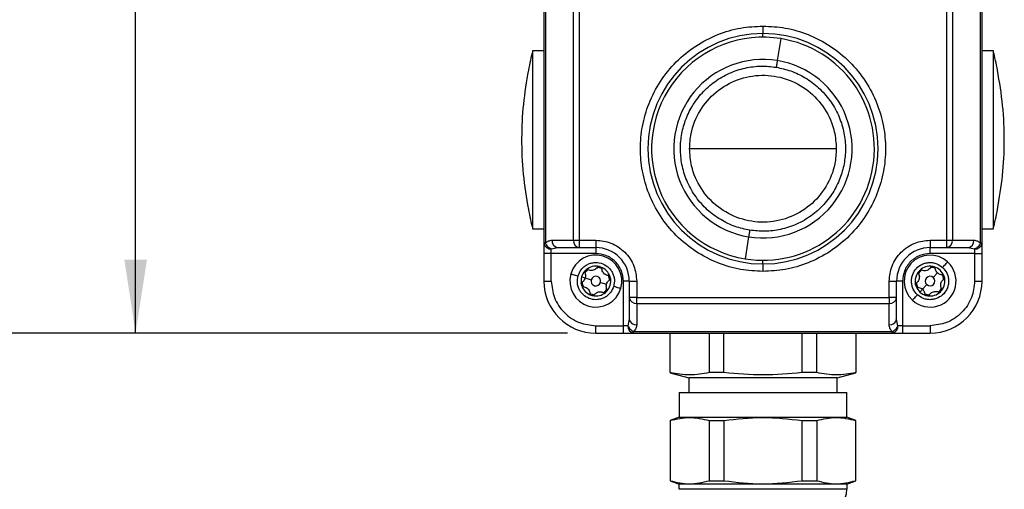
# Model space of a CAD drawing. Header units: millimetres. Extents: x 19 to 819, y 19 to 629.
# Tile 3 of 18: x 153 to 286, y 301 to 364. Entities that reach past the tile are written whole.
import ezdxf

# ---------------------------------------------------------------- set-up
doc = ezdxf.new("R2010")
doc.units = ezdxf.units.MM
doc.header["$LTSCALE"] = 3
doc.layers.add('DIMENSIONS', color=140, linetype='Continuous', lineweight=25)
doc.styles.add('SLDTEXTSTYLE0', font='TXT', dxfattribs={"width": 0.7})
doc.dimstyles.new('SLDDIMSTYLE0', dxfattribs={"dimtxt": 6.474023, "dimasz": 9.906, "dimexe": 0, "dimexo": 0.0625, "dimgap": 1.618506, "dimtad": 0, "dimtih": 1, "dimtoh": 1, "dimrnd": 1e-09, "dimzin": 12, "dimdsep": 46, "dimtxsty": 'SLDTEXTSTYLE0', "dimsah": 1, "dimcen": 0.09, "dimadec": 0, "dimazin": 3, "dimtfac": 1, "dimtofl": 0, "dimtmove": 0, "dimatfit": 3, "dimfxl": 0, "dimfrac": 2, "dimtolj": 1, "dimtzin": 12, "dimarcsym": 0})
doc.dimstyles.new('SLDDIMSTYLE2', dxfattribs={"dimtxt": 6.474023, "dimasz": 9.906, "dimexe": 0, "dimexo": 0.0625, "dimgap": 1.618506, "dimtad": 0, "dimtih": 1, "dimtoh": 1, "dimrnd": 1e-09, "dimzin": 4, "dimdsep": 46, "dimtxsty": 'SLDTEXTSTYLE0', "dimsah": 1, "dimcen": 0.09, "dimadec": 0, "dimazin": 1, "dimtfac": 1, "dimtofl": 0, "dimtmove": 0, "dimatfit": 3, "dimfxl": 0, "dimfrac": 2, "dimtolj": 1, "dimtzin": 12, "dimarcsym": 0})

# ---------------------------------------------------------------- blocks, each defined once
blk = doc.blocks.new('_D')
at = {"layer": 'DIMENSIONS'}
for p, q in [((234.68, 526.95), (128.76, 526.95)), ((138.28, 526.95), (138.28, 434.01)), ((128.67, 422.27), (126.49, 422.27)), ((126.49, 422.27), (126.49, 411.98)), ((147.9, 422.27), (150.08, 422.27)), ((150.08, 422.27), (150.08, 411.98)), ((126.49, 411.98), (128.67, 411.98)), ((150.08, 411.98), (147.9, 411.98)), ((138.28, 322.35), (138.28, 410.53)), ((226.89, 322.35), (128.76, 322.35))]:
    blk.add_line(p, q, dxfattribs=at)
for points in [[(138.28, 526.95), (136.76, 517.04), (139.81, 517.04)], [(138.28, 322.35), (139.81, 332.25), (136.76, 332.25)]]:
    blk.add_solid(points, dxfattribs=at)
at = {"layer": 'DIMENSIONS', "char_height": 6.35, "attachment_point": 1, "style": 'SLDTEXTSTYLE0'}
for s, insert in [('204.6', (125.97, 431.9)), ('8.06', (128.67, 420.16))]:
    blk.add_mtext(s, dxfattribs=dict(at, insert=insert))
blk = doc.blocks.new('_D_3')
at = {"layer": 'DIMENSIONS'}
for p, q in [((231.84, 463.35), (159.2, 463.35)), ((168.72, 463.35), (168.72, 400.87)), ((159.1, 389.13), (156.93, 389.13)), ((156.93, 389.13), (156.93, 378.84)), ((178.34, 389.13), (180.52, 389.13)), ((180.52, 389.13), (180.52, 378.84)), ((156.93, 378.84), (159.1, 378.84)), ((180.52, 378.84), (178.34, 378.84)), ((168.72, 322.35), (168.72, 377.39)), ((226.89, 322.35), (159.2, 322.35))]:
    blk.add_line(p, q, dxfattribs=at)
for points in [[(168.72, 463.35), (167.2, 453.44), (170.25, 453.44)], [(168.72, 322.35), (170.25, 332.25), (167.2, 332.25)]]:
    blk.add_solid(points, dxfattribs=at)
at = {"layer": 'DIMENSIONS', "char_height": 6.35, "attachment_point": 1, "style": 'SLDTEXTSTYLE0'}
for s, insert in [('141.0', (156.41, 398.77)), ('5.55', (159.1, 387.03))]:
    blk.add_mtext(s, dxfattribs=dict(at, insert=insert))

msp = doc.modelspace()

# ---------------------------------------------------------------- linework, layer by layer
for p, q in [((223.695, 425.634), (223.695, 334.437)), ((223.907, 425.634), (223.907, 334.437)), ((282.483, 334.437), (282.483, 425.634)), ((282.695, 334.437), (282.695, 425.634)), ((227.692, 334.848), (227.692, 377.934)), ((228.48, 334.848), (228.48, 377.934)), ((277.91, 377.934), (277.91, 334.848)), ((278.698, 377.934), (278.698, 334.848)), ((253.195, 363.648), (253.195, 362.648)), ((253.195, 362.148), (253.195, 362.648)), ((255.603, 361.953), (255.122, 358.998)), ((222.195, 336.348), (222.195, 360.348)), ((222.195, 360.348), (223.695, 360.348)), ((282.695, 360.348), (284.195, 360.348)), ((284.195, 360.348), (284.195, 336.348)), ((221.603, 357.712), (221.607, 357.703)), ((284.783, 357.703), (284.787, 357.712)), ((253.195, 347.148), (243.316, 347.148)), ((263.074, 347.148), (253.195, 347.148)), ((221.607, 338.993), (221.603, 338.984)), ((284.787, 338.984), (284.783, 338.993)), ((223.695, 336.348), (222.195, 336.348)), ((284.195, 336.348), (282.695, 336.348)), ((223.907, 334.437), (223.695, 334.437)), ((223.695, 334.437), (223.695, 333.048)), ((224.801, 334.848), (227.692, 334.848)), ((227.692, 334.848), (228.48, 334.848)), ((228.48, 334.848), (230.695, 334.848)), ((228.48, 333.848), (228.48, 334.848)), ((230.695, 334.848), (230.695, 333.848)), ((251.268, 335.297), (250.787, 332.342)), ((275.695, 334.848), (277.91, 334.848)), ((275.695, 334.848), (275.695, 333.848)), ((277.91, 334.848), (277.91, 333.848)), ((277.91, 334.848), (278.698, 334.848)), ((278.698, 334.848), (281.589, 334.848)), ((282.695, 334.437), (282.483, 334.437)), ((282.695, 333.048), (282.695, 334.437)), ((224.695, 333.048), (223.695, 333.048)), ((223.695, 333.048), (223.695, 329.348)), ((224.695, 333.665), (225.589, 333.848)), ((224.695, 333.048), (224.695, 333.665)), ((230.695, 333.048), (224.695, 333.048)), ((224.695, 329.348), (224.695, 333.048)), ((225.589, 333.848), (228.48, 333.848)), ((228.48, 333.848), (230.695, 333.848)), ((230.695, 333.848), (230.695, 333.048)), ((275.695, 333.848), (277.91, 333.848)), ((275.695, 333.048), (275.695, 333.848)), ((281.695, 333.048), (275.695, 333.048)), ((277.91, 333.848), (280.801, 333.848)), ((280.801, 333.848), (281.695, 333.665)), ((281.695, 333.665), (281.695, 333.048)), ((281.695, 333.048), (282.695, 333.048)), ((281.695, 333.048), (281.695, 329.348)), ((282.695, 329.348), (282.695, 333.048)), ((253.195, 331.648), (253.195, 332.148)), ((253.195, 331.648), (253.195, 330.648)), ((276.135, 329.826), (276.711, 330.452)), ((223.695, 329.348), (224.695, 329.348)), ((228.774, 329.903), (229.254, 329.764)), ((229.254, 329.764), (230.071, 329.528)), ((231.32, 329.167), (232.136, 328.931)), ((234.395, 323.348), (234.395, 329.348)), ((235.195, 329.348), (234.395, 329.348)), ((235.195, 329.348), (235.195, 327.133)), ((235.195, 329.348), (236.195, 329.348)), ((236.195, 329.348), (236.195, 327.133)), ((270.195, 327.133), (270.195, 329.348)), ((270.195, 329.348), (271.195, 329.348)), ((271.195, 327.133), (271.195, 329.348)), ((271.995, 329.348), (271.195, 329.348)), ((271.995, 329.348), (271.995, 323.348)), ((274.68, 328.244), (275.255, 328.869)), ((281.695, 329.348), (282.695, 329.348)), ((274.341, 327.876), (274.68, 328.244)), ((236.195, 327.133), (235.195, 327.133)), ((235.195, 327.133), (235.195, 324.242)), ((236.195, 327.133), (270.195, 327.133)), ((236.195, 326.345), (236.195, 327.133)), ((236.195, 326.345), (270.195, 326.345)), ((236.195, 326.345), (236.195, 323.454)), ((271.195, 327.133), (270.195, 327.133)), ((270.195, 327.133), (270.195, 326.345)), ((270.195, 323.454), (270.195, 326.345)), ((271.195, 324.242), (271.195, 327.133)), ((235.195, 324.242), (235.013, 323.348)), ((271.378, 323.348), (271.195, 324.242)), ((230.695, 323.348), (234.395, 323.348)), ((230.695, 322.348), (230.695, 323.348)), ((230.695, 322.348), (234.395, 322.348)), ((235.013, 323.348), (234.395, 323.348)), ((234.395, 322.348), (234.395, 323.348)), ((234.395, 322.348), (235.785, 322.348)), ((235.785, 322.56), (270.606, 322.56)), ((235.785, 322.348), (235.785, 322.56)), ((235.785, 322.348), (270.606, 322.348)), ((240.695, 317.032), (240.695, 322.348)), ((245.95, 322.348), (245.95, 317.032)), ((247.941, 317.032), (247.941, 322.348)), ((258.45, 322.348), (258.45, 317.032)), ((260.441, 317.032), (260.441, 322.348)), ((265.695, 322.348), (265.695, 317.032)), ((270.606, 322.348), (270.606, 322.56)), ((270.606, 322.348), (271.995, 322.348)), ((271.995, 323.348), (271.378, 323.348)), ((271.995, 323.348), (271.995, 322.348)), ((271.995, 323.348), (275.695, 323.348)), ((271.995, 322.348), (275.695, 322.348)), ((275.695, 323.348), (275.695, 322.348)), ((240.695, 317.018), (243.195, 316.348)), ((247.941, 317.032), (245.95, 317.032)), ((260.441, 317.032), (258.45, 317.032)), ((263.195, 316.348), (265.695, 317.018)), ((263.195, 316.348), (243.195, 316.348)), ((243.195, 316.348), (243.195, 314.348)), ((263.195, 314.348), (263.195, 316.348)), ((241.895, 314.348), (241.895, 311.048)), ((241.895, 314.348), (264.495, 314.348)), ((264.495, 311.048), (264.495, 314.348)), ((241.895, 311.048), (240.695, 310.611)), ((240.695, 310.592), (240.695, 302.504)), ((241.895, 311.048), (264.495, 311.048)), ((245.95, 310.592), (247.941, 310.592)), ((245.95, 310.592), (245.95, 302.504)), ((247.941, 310.592), (247.941, 302.504)), ((258.45, 310.592), (258.45, 302.504)), ((258.45, 310.592), (260.441, 310.592)), ((260.441, 310.592), (260.441, 302.504)), ((265.695, 310.611), (264.495, 311.048)), ((265.695, 302.504), (265.695, 310.592)), ((240.695, 302.485), (241.895, 302.048)), ((245.95, 302.504), (247.941, 302.504)), ((258.45, 302.504), (260.441, 302.504)), ((264.495, 302.048), (265.695, 302.485)), ((264.495, 302.048), (241.895, 302.048)), ((241.895, 301.348), (241.895, 302.048)), ((264.495, 301.348), (241.895, 301.348)), ((264.495, 302.048), (264.495, 301.348))]:
    msp.add_line(p, q)
at = {"flags": 128}
for points in [[(255.122, 358.998), (255.111, 358.929), (255.097, 358.845), (255.081, 358.746), (255.063, 358.634), (255.043, 358.513), (255.022, 358.383), (255, 358.248), (254.978, 358.111)], [(251.412, 336.184), (251.39, 336.047), (251.368, 335.912), (251.347, 335.783), (251.327, 335.661), (251.309, 335.55), (251.293, 335.451), (251.279, 335.366), (251.268, 335.297)], [(277.388, 331.188), (277.52, 331.331), (277.647, 331.469), (277.764, 331.597), (277.866, 331.708), (277.95, 331.8), (278.013, 331.868), (278.052, 331.91), (278.065, 331.924)], [(227.333, 330.32), (227.351, 330.315), (227.406, 330.299), (227.495, 330.273), (227.614, 330.239), (227.76, 330.197), (227.926, 330.149), (228.106, 330.096), (228.294, 330.042)], [(233.097, 328.653), (233.284, 328.599), (233.464, 328.547), (233.63, 328.499), (233.776, 328.457), (233.895, 328.422), (233.984, 328.397), (234.039, 328.381), (234.057, 328.376)], [(273.326, 326.772), (273.339, 326.786), (273.377, 326.828), (273.44, 326.896), (273.524, 326.987), (273.627, 327.099), (273.744, 327.226), (273.871, 327.364), (274.003, 327.508)]]:
    msp.add_lwpolyline(points, dxfattribs=at)
for centre, radius, start, end in [((253.195, 347.148), 15.5, 90, 270), ((253.195, 347.148), 15, 80.76271, 260.76273), ((253.195, 347.148), 15, 260.76272, 80.76272), ((253.195, 347.148), 15.5, 270, 90), ((269.445, 348.348), 48.75, 165.74997, 168.92588), ((236.941, 348.347), 48.755, 11.07435, 14.24995), ((253.195, 347.148), 12.006, 80.76272, 260.76272), ((253.195, 347.148), 12.006, 260.76271, 80.76273), ((269.445, 348.348), 48.75, 191.07412, 194.25003), ((236.941, 348.349), 48.755, 345.75005, 348.92565), ((224.594, 334.568), 0.908, 188.28476, 276.38597), ((225.709, 334.753), 0.913, 174.04403, 262.43283), ((228.6, 334.753), 0.913, 174.04403, 262.43283), ((277.79, 334.753), 0.913, 277.56687, 5.95627), ((280.681, 334.753), 0.913, 277.56727, 5.95587), ((281.796, 334.568), 0.908, 263.61395, 351.71543), ((230.695, 329.348), 3.5, 343.87268, 163.87264), ((230.695, 329.348), 4.5, 359.99993, 90.00009), ((275.695, 329.348), 4.5, 89.99995, 180), ((275.695, 329.348), 3.5, 47.39124, 227.39122), ((275.695, 329.348), 3.5, 227.39121, 47.39126), ((230.695, 329.348), 3.5, 163.87268, 343.87264), ((230.695, 329.348), 2, 137.30981, 163.87288), ((230.695, 329.348), 1.85, 124.22597, 143.51911), ((230.695, 329.348), 1.999, 130.43418, 137.31039), ((230.695, 329.348), 2, 77.31, 130.4355), ((230.695, 329.348), 1.85, 64.22509, 83.51988), ((230.695, 329.348), 1.999, 70.4343, 77.31035), ((230.695, 329.348), 2, 17.30981, 70.43552), ((275.695, 329.348), 2, 140.82842, 193.95409), ((275.695, 329.348), 1.85, 127.74356, 147.03901), ((275.694, 329.349), 1.999, 133.95208, 140.83107), ((275.695, 329.348), 2, 80.82809, 133.9542), ((275.695, 329.348), 1.85, 67.74502, 87.03718), ((275.695, 329.349), 1.999, 73.95243, 80.83086), ((275.695, 329.348), 2, 20.82851, 73.95404), ((275.695, 329.348), 1.85, 7.74382, 27.03869), ((230.695, 329.348), 7, 180.00003, 269.99997), ((230.695, 329.348), 2, 163.87259, 190.43554), ((230.695, 329.348), 2, 190.43474, 197.31006), ((230.695, 329.348), 1.85, 184.22579, 203.51941), ((230.695, 329.348), 0.65, 163.87275, 343.8727), ((230.695, 329.348), 0.65, 343.87275, 163.8727), ((230.695, 329.348), 2, 317.30982, 10.43551), ((230.695, 329.348), 1.85, 4.22571, 23.51965), ((230.695, 329.348), 2, 10.43566, 17.30979), ((275.695, 329.348), 2, 193.95379, 200.82817), ((275.695, 329.348), 1.85, 187.74341, 207.0391), ((275.695, 329.348), 0.65, 47.3915, 227.39103), ((275.695, 329.348), 0.65, 227.39128, 47.39126), ((275.695, 329.348), 7, 270.00001, 359.99999), ((275.695, 329.348), 2, 320.82845, 13.95411), ((275.695, 329.348), 2.001, 13.95485, 20.82711), ((230.695, 329.348), 2, 197.31012, 250.43524), ((230.695, 329.348), 1.85, 244.22602, 263.51961), ((230.695, 329.348), 2, 257.30965, 310.43562), ((230.695, 329.348), 1.85, 304.22495, 323.52019), ((230.695, 329.348), 2, 310.43614, 317.30972), ((275.695, 329.348), 2, 200.82794, 227.39186), ((275.695, 329.348), 2, 227.39056, 253.95476), ((275.695, 329.348), 1.85, 247.74369, 267.03852), ((275.695, 329.348), 2, 260.82844, 313.95409), ((275.695, 329.348), 1.85, 307.74375, 327.03836), ((275.696, 329.347), 1.999, 313.95264, 320.82931), ((230.695, 329.348), 2, 250.43672, 257.30963), ((236.1, 327.253), 0.913, 187.56696, 275.95607), ((270.29, 327.253), 0.913, 264.04375, 352.43332), ((275.695, 329.348), 2, 253.95331, 260.82824), ((236.1, 324.362), 0.913, 187.56696, 275.95607), ((270.29, 324.362), 0.913, 264.04375, 352.43332), ((235.915, 323.247), 0.908, 173.61417, 261.7152), ((270.475, 323.247), 0.908, 278.28476, 6.38607), ((261.495, 301.348), 3, 270.00005, 359.99995)]:
    msp.add_arc(centre, radius, start, end)
for points, knots in [([(253.195, 330.648), (252.189, 330.701), (250.116, 330.812), (247.041, 331.73), (244.083, 333.252), (241.445, 335.398), (239.301, 338.036), (237.769, 340.993), (236.885, 344.068), (236.603, 347.148), (236.885, 350.227), (237.769, 353.302), (239.301, 356.26), (241.445, 358.898), (244.083, 361.044), (247.041, 362.566), (250.116, 363.484), (252.189, 363.594), (253.195, 363.648)], [0, 0, 0, 0, 0.058258, 0.1200057, 0.1843204, 0.25, 0.3156796, 0.3799943, 0.441742, 0.5, 0.558258, 0.6200057, 0.6843204, 0.75, 0.8156796, 0.8799943, 0.941742, 1, 1, 1, 1]), ([(253.195, 363.648), (254.201, 363.594), (256.274, 363.484), (259.35, 362.566), (262.307, 361.044), (264.946, 358.898), (267.089, 356.26), (268.621, 353.302), (269.505, 350.227), (269.787, 347.148), (269.505, 344.068), (268.621, 340.993), (267.089, 338.036), (264.946, 335.398), (262.307, 333.252), (259.35, 331.73), (256.274, 330.812), (254.201, 330.701), (253.195, 330.648)], [0, 0, 0, 0, 0.058258, 0.1200057, 0.1843204, 0.25, 0.3156796, 0.3799943, 0.441742, 0.5, 0.558258, 0.6200057, 0.6843204, 0.75, 0.8156796, 0.8799943, 0.941742, 1, 1, 1, 1]), ([(251.412, 336.184), (250.749, 336.329), (249.384, 336.626), (247.44, 337.568), (245.639, 338.899), (244.118, 340.61), (242.979, 342.595), (242.281, 344.725), (242.025, 346.864), (242.171, 348.941), (242.691, 350.956), (243.611, 352.904), (244.948, 354.703), (246.657, 356.225), (248.643, 357.365), (250.772, 358.057), (252.914, 358.335), (254.304, 358.184), (254.978, 358.111)], [0, 0, 0, 0, 0.058258, 0.1200057, 0.1843204, 0.2499999, 0.3156796, 0.3799943, 0.4417421, 0.4999999, 0.558258, 0.6200056, 0.6843204, 0.75, 0.8156795, 0.8799943, 0.941742, 1, 1, 1, 1]), ([(254.978, 358.111), (255.641, 357.967), (257.006, 357.669), (258.951, 356.727), (260.751, 355.396), (262.272, 353.685), (263.411, 351.701), (264.11, 349.57), (264.365, 347.431), (264.22, 345.355), (263.699, 343.339), (262.78, 341.392), (261.442, 339.592), (259.733, 338.071), (257.748, 336.93), (255.618, 336.238), (253.476, 335.961), (252.087, 336.111), (251.412, 336.184)], [0, 0, 0, 0, 0.058258, 0.1200056, 0.1843203, 0.25, 0.3156796, 0.3799944, 0.4417419, 0.5, 0.5582581, 0.6200056, 0.6843204, 0.7500001, 0.8156796, 0.8799944, 0.941742, 1, 1, 1, 1]), ([(221.607, 357.703), (221.353, 356.184), (220.844, 353.146), (220.635, 348.466), (220.82, 343.725), (221.345, 340.57), (221.607, 338.993)], [0, 0, 0, 0, 0.24529957, 0.49059891, 0.74529916, 1, 1, 1, 1]), ([(243.316, 347.148), (243.357, 347.826), (243.467, 349.61), (244.587, 352.354), (246.782, 354.912), (249.717, 356.596), (253.04, 357.215), (256.38, 356.699), (259.366, 355.106), (261.638, 352.616), (262.888, 349.814), (263.02, 347.927), (263.074, 347.148)], [0, 0, 0, 0, 0.0657174, 0.1730649, 0.2804122, 0.3877596, 0.4951069, 0.6024543, 0.7098017, 0.8171491, 0.9244963, 1, 1, 1, 1]), ([(284.783, 338.993), (285.037, 340.512), (285.546, 343.55), (285.755, 348.229), (285.57, 352.97), (285.046, 356.125), (284.783, 357.703)], [0, 0, 0, 0, 0.2452996, 0.4905989, 0.7452992, 1, 1, 1, 1]), ([(263.074, 347.148), (263.033, 346.47), (262.923, 344.685), (261.804, 341.942), (259.608, 339.384), (256.673, 337.699), (253.35, 337.081), (250.01, 337.597), (247.024, 339.19), (244.752, 341.679), (243.503, 344.482), (243.37, 346.369), (243.316, 347.148)], [0, 0, 0, 0, 0.0657174, 0.1730647, 0.2804121, 0.3877595, 0.4951069, 0.6024542, 0.7098016, 0.817149, 0.9244966, 1, 1, 1, 1]), ([(223.907, 334.437), (224.039, 334.555), (224.296, 334.784), (224.636, 334.827), (224.801, 334.848)], [0, 0, 0, 0, 0.5157707, 1, 1, 1, 1]), ([(224.695, 333.665), (224.613, 333.703), (224.44, 333.783), (224.217, 333.968), (224.028, 334.187), (223.946, 334.356), (223.907, 334.437)], [0, 0, 0, 0, 0.2400068, 0.5019335, 0.7628025, 1, 1, 1, 1]), ([(230.695, 334.848), (231.387, 334.774), (232.451, 334.661), (233.732, 333.975), (234.613, 333.266), (235.323, 332.384), (236.009, 331.104), (236.122, 330.04), (236.195, 329.348)], [0, 0, 0, 0, 0.2394568, 0.3683604, 0.5, 0.6316393, 0.7605433, 1, 1, 1, 1]), ([(270.195, 329.348), (270.269, 330.04), (270.382, 331.104), (271.067, 332.384), (271.777, 333.266), (272.658, 333.975), (273.939, 334.661), (275.003, 334.774), (275.695, 334.848)], [0, 0, 0, 0, 0.2394567, 0.3683607, 0.5, 0.6316395, 0.7605433, 1, 1, 1, 1]), ([(281.589, 334.848), (281.754, 334.827), (282.094, 334.784), (282.351, 334.555), (282.483, 334.437)], [0, 0, 0, 0, 0.4842298, 1, 1, 1, 1]), ([(282.483, 334.437), (282.444, 334.356), (282.362, 334.187), (282.173, 333.968), (281.95, 333.783), (281.778, 333.703), (281.695, 333.665)], [0, 0, 0, 0, 0.2371975, 0.4980677, 0.7599931, 1, 1, 1, 1]), ([(234.395, 329.348), (234.346, 329.813), (234.27, 330.529), (233.808, 331.391), (233.331, 331.983), (232.738, 332.461), (231.877, 332.922), (231.161, 332.998), (230.695, 333.048)], [0, 0, 0, 0, 0.239457, 0.3683607, 0.5000003, 0.6316396, 0.7605432, 1, 1, 1, 1]), ([(275.695, 333.048), (275.23, 332.998), (274.514, 332.922), (273.652, 332.461), (273.059, 331.983), (272.582, 331.391), (272.121, 330.529), (272.045, 329.813), (271.995, 329.348)], [0, 0, 0, 0, 0.239457, 0.3683605, 0.4999996, 0.6316392, 0.760543, 1, 1, 1, 1]), ([(228.294, 330.042), (228.413, 330.335), (228.598, 330.787), (229.059, 331.26), (229.479, 331.552), (229.952, 331.754), (230.595, 331.882), (231.406, 331.808), (232.132, 331.437), (232.608, 330.986), (232.9, 330.563), (233.1, 330.092), (233.237, 329.445), (233.152, 328.965), (233.097, 328.653)], [0, 0, 0, 0, 0.1197216, 0.1848267, 0.2500001, 0.3151052, 0.3802787, 0.5000002, 0.6197215, 0.6848267, 0.7500001, 0.8151052, 0.8802786, 1, 1, 1, 1]), ([(274.003, 327.508), (273.794, 327.745), (273.472, 328.112), (273.254, 328.736), (273.18, 329.242), (273.21, 329.755), (273.383, 330.388), (273.81, 331.081), (274.465, 331.565), (275.082, 331.79), (275.59, 331.863), (276.101, 331.832), (276.741, 331.666), (277.133, 331.376), (277.388, 331.188)], [0, 0, 0, 0, 0.1197218, 0.1848266, 0.2500003, 0.315105, 0.3802786, 0.5000002, 0.6197214, 0.6848266, 0.7499999, 0.815105, 0.8802788, 1, 1, 1, 1]), ([(229.192, 330.481), (229.184, 330.502), (229.166, 330.549), (229.175, 330.598), (229.18, 330.624)], [0, 0, 0, 0, 0.4697516, 1, 1, 1, 1]), ([(229.18, 330.624), (229.187, 330.643), (229.198, 330.672), (229.218, 330.696), (229.225, 330.704)], [0, 0, 0, 0, 0.6691318, 1, 1, 1, 1]), ([(229.192, 330.481), (229.23, 330.382), (229.3, 330.196), (229.298, 329.945), (229.265, 329.81), (229.254, 329.764)], [0, 0, 0, 0, 0.4286518, 0.8100315, 1, 1, 1, 1]), ([(229.398, 330.87), (229.415, 330.882), (229.449, 330.906), (229.511, 330.92), (229.571, 330.917), (229.606, 330.901), (229.622, 330.894)], [0, 0, 0, 0, 0.261898, 0.5187593, 0.7767768, 1, 1, 1, 1]), ([(230.925, 331.216), (230.858, 331.134), (230.732, 330.979), (230.47, 330.834), (230.201, 330.768), (229.927, 330.778), (229.738, 330.835), (229.64, 330.885), (229.622, 330.894)], [0, 0, 0, 0, 0.2143372, 0.4050397, 0.6011212, 0.7747467, 0.9593381, 1, 1, 1, 1]), ([(230.925, 331.216), (230.94, 331.233), (230.97, 331.27), (231.035, 331.3), (231.092, 331.306), (231.124, 331.301), (231.134, 331.299)], [0, 0, 0, 0, 0.28776393, 0.58688776, 0.87135901, 1, 1, 1, 1]), ([(231.365, 331.232), (231.384, 331.223), (231.422, 331.206), (231.465, 331.16), (231.492, 331.106), (231.496, 331.068), (231.498, 331.05)], [0, 0, 0, 0, 0.2618997, 0.518756, 0.7767835, 1, 1, 1, 1]), ([(232.428, 330.083), (232.323, 330.1), (232.126, 330.132), (231.869, 330.286), (231.678, 330.486), (231.55, 330.728), (231.504, 330.92), (231.499, 331.03), (231.498, 331.05)], [0, 0, 0, 0, 0.2143372, 0.4050395, 0.6011214, 0.7747459, 0.959337, 1, 1, 1, 1]), ([(274.126, 330.386), (274.169, 330.29), (274.251, 330.108), (274.265, 329.809), (274.204, 329.538), (274.073, 329.298), (273.937, 329.154), (273.849, 329.089), (273.833, 329.077)], [0, 0, 0, 0, 0.2143384, 0.4050406, 0.6011223, 0.7747468, 0.9593381, 1, 1, 1, 1]), ([(277.388, 331.188), (277.596, 330.95), (277.918, 330.584), (278.137, 329.96), (278.21, 329.453), (278.18, 328.94), (278.008, 328.307), (277.58, 327.614), (276.925, 327.13), (276.309, 326.905), (275.8, 326.833), (275.289, 326.864), (274.649, 327.029), (274.257, 327.32), (274.003, 327.508)], [0, 0, 0, 0, 0.1197215, 0.1848263, 0.25, 0.3151052, 0.3802784, 0.5, 0.6197215, 0.6848268, 0.7500001, 0.8151052, 0.880279, 1, 1, 1, 1]), ([(274.126, 330.386), (274.116, 330.407), (274.097, 330.451), (274.099, 330.522), (274.119, 330.576), (274.139, 330.603), (274.145, 330.611)], [0, 0, 0, 0, 0.2877532, 0.5868882, 0.8713597, 1, 1, 1, 1]), ([(274.307, 330.788), (274.323, 330.801), (274.356, 330.827), (274.417, 330.844), (274.477, 330.845), (274.513, 330.831), (274.529, 330.825)], [0, 0, 0, 0, 0.2618936, 0.5187627, 0.7767791, 1, 1, 1, 1]), ([(275.81, 331.226), (275.748, 331.14), (275.632, 330.978), (275.379, 330.817), (275.115, 330.735), (274.841, 330.728), (274.648, 330.773), (274.548, 330.817), (274.529, 330.825)], [0, 0, 0, 0, 0.2143364, 0.4050399, 0.6011218, 0.774747, 0.9593379, 1, 1, 1, 1]), ([(275.81, 331.226), (275.823, 331.245), (275.851, 331.283), (275.914, 331.317), (275.971, 331.327), (276.004, 331.323), (276.014, 331.322)], [0, 0, 0, 0, 0.2877613, 0.5868855, 0.8713523, 1, 1, 1, 1]), ([(276.248, 331.27), (276.268, 331.262), (276.306, 331.247), (276.352, 331.203), (276.382, 331.152), (276.389, 331.114), (276.392, 331.096)], [0, 0, 0, 0, 0.2619011, 0.5187556, 0.7767832, 1, 1, 1, 1]), ([(276.711, 330.452), (276.648, 330.52), (276.524, 330.654), (276.424, 330.883), (276.401, 331.033), (276.392, 331.096)], [0, 0, 0, 0, 0.3779627, 0.7402161, 1, 1, 1, 1]), ([(277.379, 330.188), (277.274, 330.198), (277.076, 330.218), (276.853, 330.332), (276.746, 330.422), (276.711, 330.452)], [0, 0, 0, 0, 0.4286531, 0.810036, 1, 1, 1, 1]), ([(277.379, 330.188), (277.402, 330.185), (277.449, 330.18), (277.51, 330.143), (277.547, 330.099), (277.56, 330.068), (277.564, 330.059)], [0, 0, 0, 0, 0.2877478, 0.5868861, 0.8713573, 1, 1, 1, 1]), ([(224.695, 329.348), (224.775, 328.593), (224.899, 327.432), (225.647, 326.035), (226.421, 325.074), (227.382, 324.299), (228.779, 323.551), (229.94, 323.428), (230.695, 323.348)], [0, 0, 0, 0, 0.23945684, 0.36836068, 0.49999998, 0.63163924, 0.76054321, 1, 1, 1, 1]), ([(233.097, 328.653), (232.977, 328.361), (232.793, 327.909), (232.332, 327.435), (231.911, 327.144), (231.439, 326.942), (230.795, 326.814), (229.984, 326.888), (229.258, 327.258), (228.782, 327.71), (228.491, 328.132), (228.291, 328.604), (228.153, 329.25), (228.238, 329.731), (228.294, 330.042)], [0, 0, 0, 0, 0.1197216, 0.1848264, 0.2500001, 0.315105, 0.3802786, 0.5000001, 0.6197216, 0.6848266, 0.75, 0.8151051, 0.8802786, 1, 1, 1, 1]), ([(228.728, 328.986), (228.726, 329.006), (228.723, 329.037), (228.73, 329.067), (228.733, 329.077)], [0, 0, 0, 0, 0.6735197, 1, 1, 1, 1]), ([(228.733, 329.077), (228.741, 329.098), (228.757, 329.139), (228.793, 329.175), (228.815, 329.189), (228.82, 329.192)], [0, 0, 0, 0, 0.4558481, 0.8954841, 1, 1, 1, 1]), ([(229.254, 329.764), (229.221, 329.678), (229.156, 329.508), (228.996, 329.316), (228.872, 329.228), (228.82, 329.192)], [0, 0, 0, 0, 0.377959, 0.7402166, 1, 1, 1, 1]), ([(232.198, 328.215), (232.161, 328.314), (232.09, 328.5), (232.092, 328.75), (232.125, 328.886), (232.136, 328.931)], [0, 0, 0, 0, 0.4286489, 0.8100355, 1, 1, 1, 1]), ([(232.136, 328.931), (232.169, 329.018), (232.234, 329.188), (232.394, 329.38), (232.519, 329.467), (232.571, 329.504)], [0, 0, 0, 0, 0.3779577, 0.740214, 1, 1, 1, 1]), ([(232.428, 330.083), (232.45, 330.079), (232.497, 330.071), (232.555, 330.03), (232.59, 329.983), (232.601, 329.952), (232.605, 329.943)], [0, 0, 0, 0, 0.2877569, 0.5868838, 0.8713507, 1, 1, 1, 1]), ([(232.662, 329.71), (232.664, 329.689), (232.668, 329.648), (232.649, 329.587), (232.616, 329.537), (232.585, 329.514), (232.571, 329.504)], [0, 0, 0, 0, 0.2618908, 0.5187512, 0.7767787, 1, 1, 1, 1]), ([(273.754, 328.865), (273.751, 328.886), (273.745, 328.927), (273.76, 328.989), (273.789, 329.041), (273.819, 329.066), (273.833, 329.077)], [0, 0, 0, 0, 0.261899, 0.5187547, 0.7767794, 1, 1, 1, 1]), ([(281.695, 329.348), (281.615, 328.593), (281.492, 327.432), (280.744, 326.035), (279.969, 325.074), (279.008, 324.299), (277.611, 323.551), (276.45, 323.428), (275.695, 323.348)], [0, 0, 0, 0, 0.2394569, 0.3683606, 0.5000001, 0.6316392, 0.7605432, 1, 1, 1, 1]), ([(277.265, 328.309), (277.221, 328.406), (277.139, 328.587), (277.126, 328.887), (277.186, 329.157), (277.317, 329.397), (277.453, 329.542), (277.541, 329.607), (277.557, 329.619)], [0, 0, 0, 0, 0.2143364, 0.4050389, 0.6011209, 0.7747479, 0.9593396, 1, 1, 1, 1]), ([(277.636, 329.83), (277.639, 329.809), (277.646, 329.768), (277.63, 329.707), (277.601, 329.655), (277.571, 329.63), (277.557, 329.619)], [0, 0, 0, 0, 0.2618958, 0.5187634, 0.7767715, 1, 1, 1, 1]), ([(228.963, 328.613), (228.94, 328.617), (228.893, 328.625), (228.835, 328.666), (228.8, 328.712), (228.789, 328.743), (228.786, 328.753)], [0, 0, 0, 0, 0.28776336, 0.58689482, 0.87136322, 1, 1, 1, 1]), ([(228.963, 328.613), (229.067, 328.596), (229.264, 328.564), (229.521, 328.41), (229.713, 328.21), (229.841, 327.968), (229.886, 327.775), (229.891, 327.665), (229.892, 327.646)], [0, 0, 0, 0, 0.2143365, 0.4050389, 0.6011215, 0.7747481, 0.959337, 1, 1, 1, 1]), ([(230.025, 327.463), (230.006, 327.472), (229.968, 327.49), (229.926, 327.536), (229.899, 327.589), (229.894, 327.628), (229.892, 327.646)], [0, 0, 0, 0, 0.2618967, 0.5187614, 0.776786, 1, 1, 1, 1]), ([(230.466, 327.48), (230.532, 327.562), (230.658, 327.716), (230.92, 327.862), (231.189, 327.928), (231.463, 327.918), (231.652, 327.861), (231.75, 327.811), (231.768, 327.802)], [0, 0, 0, 0, 0.2143372, 0.4050397, 0.6011218, 0.7747475, 0.9593381, 1, 1, 1, 1]), ([(231.992, 327.826), (231.975, 327.813), (231.941, 327.789), (231.879, 327.776), (231.82, 327.779), (231.784, 327.794), (231.768, 327.802)], [0, 0, 0, 0, 0.2618896, 0.5187543, 0.7767734, 1, 1, 1, 1]), ([(232.198, 328.215), (232.206, 328.193), (232.222, 328.149), (232.216, 328.078), (232.193, 328.025), (232.172, 328), (232.165, 327.992)], [0, 0, 0, 0, 0.2877596, 0.586895, 0.8713634, 1, 1, 1, 1]), ([(273.877, 328.561), (273.863, 328.576), (273.842, 328.599), (273.83, 328.627), (273.826, 328.637)], [0, 0, 0, 0, 0.6691329, 1, 1, 1, 1]), ([(274.011, 328.508), (273.988, 328.51), (273.938, 328.515), (273.899, 328.545), (273.877, 328.561)], [0, 0, 0, 0, 0.4697486, 1, 1, 1, 1]), ([(274.011, 328.508), (274.116, 328.497), (274.314, 328.477), (274.537, 328.364), (274.644, 328.274), (274.68, 328.244)], [0, 0, 0, 0, 0.4286488, 0.8100354, 1, 1, 1, 1]), ([(274.68, 328.244), (274.743, 328.176), (274.866, 328.042), (274.966, 327.813), (274.989, 327.662), (274.998, 327.6)], [0, 0, 0, 0, 0.3779603, 0.7402151, 1, 1, 1, 1]), ([(275.062, 327.471), (275.047, 327.487), (275.018, 327.52), (275.002, 327.568), (274.999, 327.594), (274.998, 327.6)], [0, 0, 0, 0, 0.45585227, 0.89548567, 1, 1, 1, 1]), ([(275.581, 327.469), (275.642, 327.555), (275.759, 327.717), (276.011, 327.878), (276.276, 327.961), (276.549, 327.968), (276.742, 327.922), (276.843, 327.878), (276.861, 327.87)], [0, 0, 0, 0, 0.2143367, 0.405039, 0.601122, 0.7747473, 0.9593379, 1, 1, 1, 1]), ([(277.083, 327.908), (277.067, 327.895), (277.034, 327.869), (276.974, 327.851), (276.914, 327.851), (276.878, 327.864), (276.861, 327.87)], [0, 0, 0, 0, 0.2619002, 0.5187624, 0.7767765, 1, 1, 1, 1]), ([(277.265, 328.309), (277.274, 328.288), (277.293, 328.245), (277.291, 328.174), (277.271, 328.119), (277.252, 328.093), (277.246, 328.084)], [0, 0, 0, 0, 0.2877645, 0.5868803, 0.8713484, 1, 1, 1, 1]), ([(230.466, 327.48), (230.451, 327.462), (230.421, 327.426), (230.356, 327.396), (230.298, 327.389), (230.266, 327.395), (230.256, 327.397)], [0, 0, 0, 0, 0.2877559, 0.5868831, 0.8713576, 1, 1, 1, 1]), ([(275.142, 327.426), (275.123, 327.433), (275.093, 327.444), (275.07, 327.464), (275.062, 327.471)], [0, 0, 0, 0, 0.6735599, 1, 1, 1, 1]), ([(275.581, 327.469), (275.567, 327.451), (275.539, 327.413), (275.476, 327.379), (275.419, 327.368), (275.387, 327.372), (275.376, 327.373)], [0, 0, 0, 0, 0.2877616, 0.5868862, 0.8713535, 1, 1, 1, 1]), ([(235.013, 323.348), (235.051, 323.265), (235.13, 323.093), (235.316, 322.87), (235.534, 322.68), (235.704, 322.599), (235.785, 322.56)], [0, 0, 0, 0, 0.2400068, 0.5019354, 0.7627988, 1, 1, 1, 1]), ([(236.195, 323.454), (236.174, 323.289), (236.132, 322.948), (235.903, 322.692), (235.785, 322.56)], [0, 0, 0, 0, 0.4842294, 1, 1, 1, 1]), ([(270.606, 322.56), (270.488, 322.692), (270.259, 322.948), (270.216, 323.289), (270.195, 323.454)], [0, 0, 0, 0, 0.5157706, 1, 1, 1, 1]), ([(270.606, 322.56), (270.687, 322.599), (270.856, 322.68), (271.074, 322.87), (271.26, 323.093), (271.34, 323.265), (271.378, 323.348)], [0, 0, 0, 0, 0.2372003, 0.4980655, 0.7599933, 1, 1, 1, 1]), ([(245.95, 317.032), (245.08, 316.878), (243.328, 316.568), (241.577, 316.877), (240.695, 317.032)], [0, 0, 0, 0, 0.4967485, 1, 1, 1, 1]), ([(258.45, 317.032), (256.71, 316.878), (253.207, 316.568), (249.704, 316.877), (247.941, 317.032)], [0, 0, 0, 0, 0.4967149, 1, 1, 1, 1]), ([(265.695, 317.032), (264.825, 316.878), (263.074, 316.568), (261.322, 316.877), (260.441, 317.032)], [0, 0, 0, 0, 0.4967485, 1, 1, 1, 1]), ([(240.695, 310.592), (241.56, 310.8), (243.311, 311.221), (245.063, 310.803), (245.95, 310.592)], [0, 0, 0, 0, 0.4940695, 1, 1, 1, 1]), ([(247.941, 310.592), (249.671, 310.8), (253.173, 311.221), (256.677, 310.803), (258.45, 310.592)], [0, 0, 0, 0, 0.49395688, 1, 1, 1, 1]), ([(260.441, 310.592), (261.305, 310.8), (263.056, 311.221), (264.809, 310.803), (265.695, 310.592)], [0, 0, 0, 0, 0.4940696, 1, 1, 1, 1]), ([(240.695, 302.504), (241.56, 302.296), (243.311, 301.874), (245.063, 302.292), (245.95, 302.504)], [0, 0, 0, 0, 0.49406959, 1, 1, 1, 1]), ([(247.941, 302.504), (249.671, 302.296), (253.173, 301.874), (256.677, 302.292), (258.45, 302.504)], [0, 0, 0, 0, 0.4939568, 1, 1, 1, 1]), ([(260.441, 302.504), (261.305, 302.296), (263.056, 301.874), (264.809, 302.292), (265.695, 302.504)], [0, 0, 0, 0, 0.4940696, 1, 1, 1, 1])]:
    msp.add_open_spline(points, degree=3, knots=knots)

# ---------------------------------------------------------------- dimensions: what is measured, and where the dimension line sits
at = {"layer": 'DIMENSIONS'}
for base, p1, p2, dimstyle, picture, middle in [((138.284, 322.348), (238.492, 526.948), (230.695, 322.348), 'SLDDIMSTYLE0', '_D', (138.284, 422.268)), ((168.724, 463.348), (230.695, 322.348), (235.648, 463.348), 'SLDDIMSTYLE2', '_D_3', (168.724, 389.131))]:
    dim = msp.add_linear_dim(base=base, p1=p1, p2=p2, angle=90, dimstyle=dimstyle, dxfattribs=at)
    dim.commit()
    dim.dimension.update_dxf_attribs({"geometry": picture, "text_midpoint": middle, "dimtype": 160})

doc.saveas('drawing.dxf')
